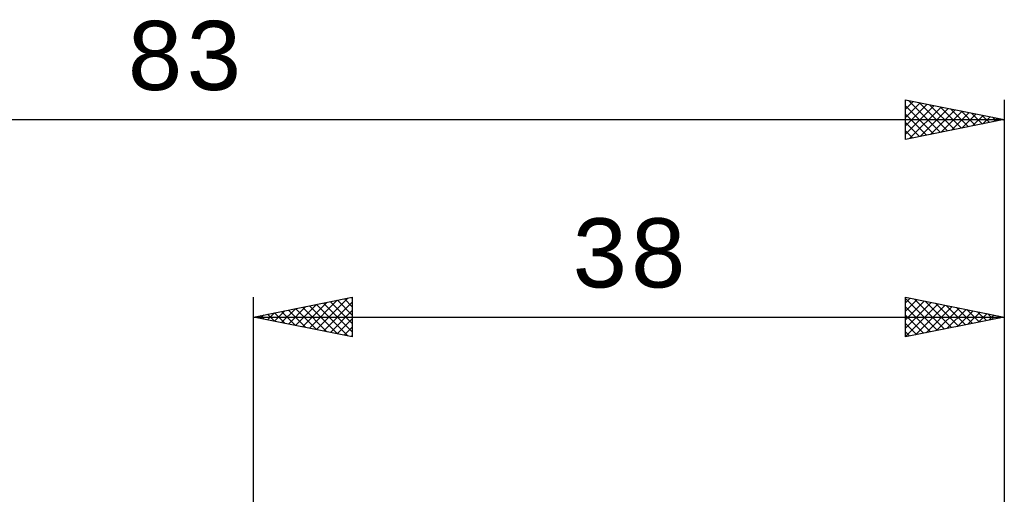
# Model space of a CAD drawing. Header units: millimetres. Extents: x -62 to 89, y -40 to 43.
# Tile 4 of 6: x -12 to 38, y 19 to 43. Entities that reach past the tile are written whole.
import ezdxf
from ezdxf.enums import TextEntityAlignment as Align

# ---------------------------------------------------------------- set-up
doc = ezdxf.new("R2010")
doc.units = ezdxf.units.MM
doc.header["$LTSCALE"] = 4.95
doc.layers.add('2', color=7, linetype='CONTINUOUS')
doc.layers.add('SK2', color=7, linetype='CONTINUOUS')
doc.styles.get("Standard").update_dxf_attribs({"font": 'Monospac821 BT'})

msp = doc.modelspace()

# ---------------------------------------------------------------- linework, layer by layer
at = {"layer": '2', "color": 7, "linetype": 'CONTINUOUS', "lineweight": 25}
for p, q in [((0, 0), (0, 29)), ((0, 28), (5, 29)), ((3.181, 27.364), (4.771, 28.954)), ((4.597, 28.919), (5, 28.517)), ((4.951, 28.99), (5, 28.941)), ((5, 29), (5, 27)), ((33, 27), (33, 29)), ((33, 29), (38, 28)), ((33, 28.715), (33.238, 28.952)), ((33, 28.943), (34.619, 27.324)), ((33.459, 28.908), (34.972, 27.394)), ((38, 29), (38, 6)), ((1.413, 27.717), (2.12, 28.424)), ((1.767, 27.647), (2.65, 28.53)), ((2.12, 27.576), (3.18, 28.636)), ((2.123, 28.425), (3.184, 27.363)), ((2.474, 27.505), (3.711, 28.742)), ((2.476, 28.495), (3.714, 27.257)), ((2.827, 27.435), (4.241, 28.848)), ((2.83, 28.566), (4.244, 27.151)), ((3.183, 28.637), (4.775, 27.045)), ((3.534, 27.293), (5, 28.759)), ((3.537, 28.707), (5, 27.244)), ((3.89, 28.778), (5, 27.668)), ((4.244, 28.849), (5, 28.093)), ((33, 28.29), (33.591, 28.882)), ((33, 27.866), (33.945, 28.811)), ((33, 27.442), (34.299, 28.74)), ((33, 27.017), (34.652, 28.67)), ((33, 28.518), (34.265, 27.253)), ((33.508, 27.102), (35.006, 28.599)), ((33.989, 28.802), (35.326, 27.465)), ((34.039, 27.208), (35.359, 28.528)), ((34.519, 28.696), (35.679, 27.536)), ((34.569, 27.314), (35.713, 28.457)), ((35.05, 28.59), (36.033, 27.607)), ((35.58, 28.484), (36.387, 27.677)), ((0, 28), (38, 28)), ((5, 27), (0, 28)), ((0.001, 28), (0.002, 28)), ((0.352, 27.93), (0.529, 28.106)), ((0.355, 28.071), (0.532, 27.894)), ((0.706, 27.859), (1.059, 28.212)), ((0.708, 28.142), (1.062, 27.788)), ((1.059, 27.788), (1.589, 28.318)), ((1.062, 28.212), (1.593, 27.681)), ((1.415, 28.283), (2.123, 27.575)), ((1.769, 28.354), (2.653, 27.469)), ((3.888, 27.222), (5, 28.335)), ((4.241, 27.152), (5, 27.91)), ((33, 28.094), (33.912, 27.182)), ((38, 28), (33, 27)), ((35.099, 27.42), (36.066, 28.387)), ((35.63, 27.526), (36.42, 28.316)), ((36.11, 28.378), (36.74, 27.748)), ((36.16, 27.632), (36.773, 28.245)), ((36.641, 28.272), (37.094, 27.819)), ((36.69, 27.738), (37.127, 28.175)), ((37.171, 28.166), (37.447, 27.889)), ((37.221, 27.844), (37.481, 28.104)), ((37.701, 28.06), (37.801, 27.96)), ((37.751, 27.95), (37.834, 28.033)), ((4.595, 27.081), (5, 27.486)), ((33, 27.67), (33.558, 27.112)), ((4.949, 27.01), (5, 27.062)), ((33, 27.245), (33.205, 27.041))]:
    msp.add_line(p, q, dxfattribs=at)
at = {"layer": 'SK2', "color": 7, "linetype": 'CONTINUOUS', "lineweight": 25}
for p, q in [((33, 37), (33, 39)), ((33, 39), (38, 38)), ((33, 38.956), (33.036, 38.993)), ((33, 38.532), (33.39, 38.922)), ((33.156, 38.969), (34.771, 37.354)), ((38, 39), (38, 0)), ((33, 38.108), (33.743, 38.851)), ((33, 37.684), (34.097, 38.781)), ((33, 37.259), (34.451, 38.71)), ((33, 38.701), (34.417, 37.283)), ((33.206, 37.041), (34.804, 38.639)), ((33.686, 38.863), (35.124, 37.425)), ((33.736, 37.147), (35.158, 38.568)), ((34.217, 38.757), (35.478, 37.496)), ((34.267, 37.253), (35.511, 38.498)), ((34.747, 38.651), (35.831, 37.566)), ((34.797, 37.359), (35.865, 38.427)), ((35.277, 38.545), (36.185, 37.637)), ((35.808, 38.438), (36.539, 37.708)), ((-45, 38), (38, 38)), ((33, 38.276), (34.064, 37.213)), ((38, 38), (33, 37)), ((35.327, 37.465), (36.218, 38.356)), ((35.858, 37.572), (36.572, 38.286)), ((36.338, 38.332), (36.892, 37.778)), ((36.388, 37.678), (36.925, 38.215)), ((36.868, 38.226), (37.246, 37.849)), ((36.918, 37.784), (37.279, 38.144)), ((37.399, 38.12), (37.599, 37.92)), ((37.449, 37.89), (37.632, 38.074)), ((37.929, 38.014), (37.953, 37.991)), ((37.979, 37.996), (37.986, 38.003)), ((33, 37.852), (33.71, 37.142)), ((33, 37.428), (33.357, 37.071)), ((33, 37.004), (33.003, 37.001))]:
    msp.add_line(p, q, dxfattribs=at)

# ---------------------------------------------------------------- texts
at = {"layer": '2', "color": 7, "linetype": 'CONTINUOUS', "lineweight": 25}
msp.add_text('38', height=3.5, dxfattribs=at).set_placement((19, 29.5), align=Align.CENTER)
at = {"layer": 'SK2', "color": 7, "linetype": 'CONTINUOUS', "lineweight": 25}
msp.add_text('83', height=3.5, dxfattribs=at).set_placement((-3.5, 39.5), align=Align.CENTER)

doc.saveas('drawing.dxf')
